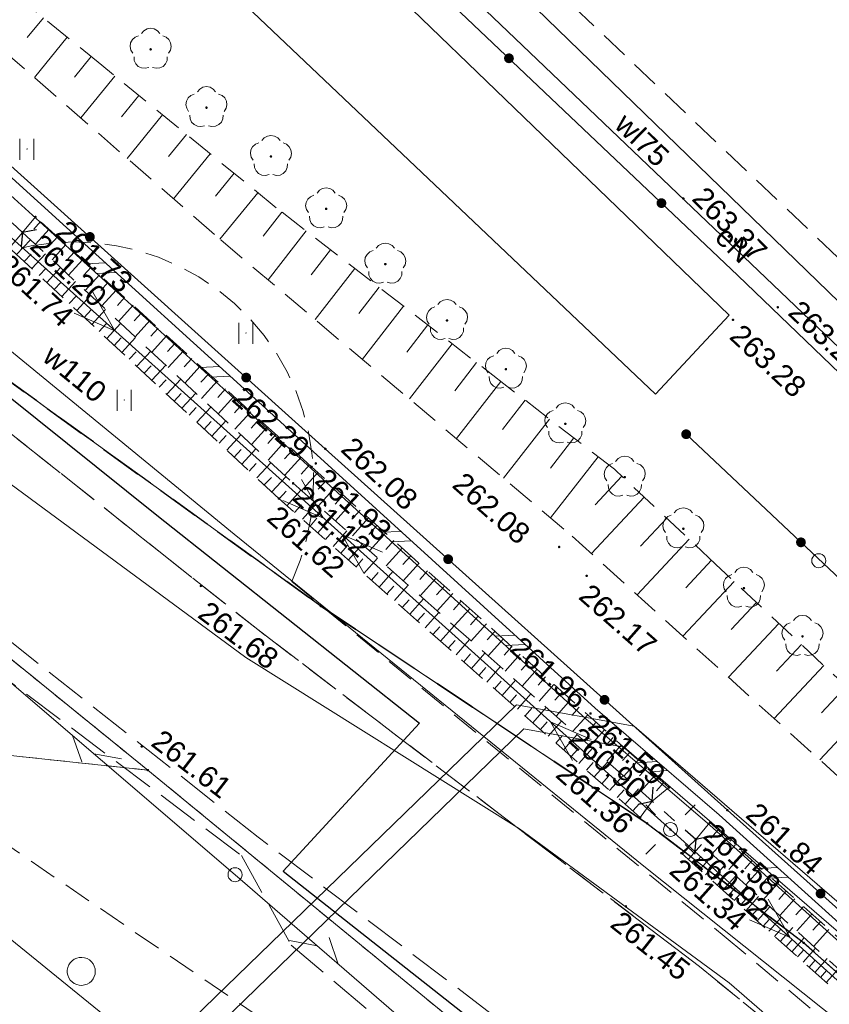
# Model space of a CAD drawing. Header units: metres. Extents: x 7427125 to 7427502, y 5541102 to 5541557.
# Tile 24 of 44: x 7427220 to 7427248, y 5541301 to 5541336. Entities that reach past the tile are written whole.
import ezdxf
from ezdxf.enums import TextEntityAlignment as Align

# ---------------------------------------------------------------- set-up
doc = ezdxf.new("R2010")
doc.units = ezdxf.units.M
doc.header["$MEASUREMENT"] = 0
for name, pattern in [('PRZER1-1', [1, 0.5, -0.5]), ('PRZER2-1', [1.5, 1, -0.5]), ('PRZER3-1', [2, 1.5, -0.5]), ('PRZER3-2', [2.5, 1.5, -1])]:
    doc.linetypes.add(name, pattern=pattern)
for name, color, linetype, lineweight in [('GEPPGD', 7, 'Continuous', 13), ('GEPPGO', 7, 'Continuous', 13), ('GESDZI', 7, 'Continuous', 13), ('GESJOB', 7, 'Continuous', 30), ('GSLDSO', 7, 'Continuous', 13), ('GSLIPS', 7, 'Continuous', 30), ('GSLKOG', 7, 'Continuous', 30), ('GSPWPS', 7, 'Continuous', 13), ('GSPWPS_O', 7, 'Continuous', 13), ('GSSIIN', 7, 'Continuous', 13), ('GSSKOA', 7, 'Continuous', 13), ('GSSKOD', 7, 'Continuous', 13), ('GSSSPS', 7, 'Continuous', 13), ('GSSUTR', 7, 'Continuous', 13), ('GSSZAD', 7, 'Continuous', 13), ('GSSZSN', 7, 'Continuous', 13), ('GULLOB', 7, 'Continuous', 30), ('GUPELA', 7, 'Continuous', 13), ('GUPISN', 7, 'Continuous', 13)]:
    doc.layers.add(name, color=color, linetype=linetype, lineweight=lineweight)
for name, color, linetype, lineweight, true_color in [('GESUZY', 7, 'Continuous', 13, 0x008000), ('GSPRDL', 7, 'Continuous', 13, 0x008000), ('GULEPR', 1, 'Continuous', 13, 0xff0000), ('GULEPR_O', 1, 'Continuous', 13, 0xff0000), ('GULTPR', 7, 'Continuous', 13, 0xff9100), ('GULWPR', 5, 'Continuous', 13, 0x0000ff), ('GULWPR_O', 5, 'Continuous', 13, 0x0000ff)]:
    doc.layers.add(name, color=color, linetype=linetype, lineweight=lineweight, true_color=true_color)
doc.styles.add('Arial', font='arial.ttf')

# ---------------------------------------------------------------- blocks, each defined once
blk = doc.blocks.new('D_GEPPGO1_2')
blk.add_hatch(color=0).paths.add_polyline_path([(0, -0.045), (-0.013906, -0.042798), (-0.02645, -0.036406), (-0.036406, -0.02645), (-0.042798, -0.013906), (-0.045, 0), (-0.042798, 0.013906), (-0.036406, 0.02645), (-0.02645, 0.036406), (-0.013906, 0.042798), (0, 0.045), (0.013906, 0.042798), (0.02645, 0.036406), (0.036406, 0.02645), (0.042798, 0.013906), (0.045, 0), (0.042798, -0.013906), (0.036406, -0.02645), (0.02645, -0.036406), (0.013906, -0.042798)])
blk = doc.blocks.new('D_GSPWPS1')
blk.add_hatch(color=0).paths.add_polyline_path([(0, -0.045), (-0.011647, -0.043467), (-0.0225, -0.038971), (-0.03182, -0.03182), (-0.038971, -0.0225), (-0.043467, -0.011647), (-0.045, 0), (-0.043467, 0.011647), (-0.038971, 0.0225), (-0.03182, 0.03182), (-0.0225, 0.038971), (-0.011647, 0.043467), (0, 0.045), (0.011647, 0.043467), (0.0225, 0.038971), (0.03182, 0.03182), (0.038971, 0.0225), (0.043467, 0.011647), (0.045, 0), (0.043467, -0.011647), (0.038971, -0.0225), (0.03182, -0.03182), (0.0225, -0.038971), (0.011647, -0.043467)])
blk = doc.blocks.new('D_GSPRDL1')
blk.add_hatch(color=0).paths.add_polyline_path([(0, -0.045), (-0.013906, -0.042798), (-0.02645, -0.036406), (-0.036406, -0.02645), (-0.042798, -0.013906), (-0.045, 0), (-0.042798, 0.013906), (-0.036406, 0.02645), (-0.02645, 0.036406), (-0.013906, 0.042798), (0, 0.045), (0.013906, 0.042798), (0.02645, 0.036406), (0.036406, 0.02645), (0.042798, 0.013906), (0.045, 0), (0.042798, -0.013906), (0.036406, -0.02645), (0.02645, -0.036406), (0.013906, -0.042798)])
at = {"color": 0, "flags": 128}
for points in [[(-0.324277, 0.563333), (-0.240553, 0.662679), (-0.127956, 0.727494), (0, 0.75), (0.127956, 0.727494), (0.240553, 0.662679), (0.324277, 0.563333)], [(-0.635969, -0.134326), (-0.70458, -0.024001), (-0.731429, 0.103115), (-0.713292, 0.231763), (-0.652348, 0.346501), (-0.55591, 0.433559), (-0.435555, 0.482485)], [(0.435555, 0.482485), (0.55591, 0.433559), (0.652348, 0.346501), (0.713292, 0.231763), (0.731429, 0.103115), (0.70458, -0.024001), (0.635969, -0.134326)], [(-0.068773, -0.646351), (-0.194901, -0.677512), (-0.324092, -0.663766), (-0.440839, -0.606763), (-0.531129, -0.513345), (-0.584125, -0.394725), (-0.593465, -0.265141)], [(0.593465, -0.265141), (0.584125, -0.394725), (0.531129, -0.513345), (0.440839, -0.606763), (0.324092, -0.663766), (0.194901, -0.677512), (0.068773, -0.646351)]]:
    blk.add_lwpolyline(points, dxfattribs=at)
blk = doc.blocks.new('D_GEPPGD1_2')
blk.add_hatch(color=0).paths.add_polyline_path([(0, -0.045), (-0.013906, -0.042798), (-0.02645, -0.036406), (-0.036406, -0.02645), (-0.042798, -0.013906), (-0.045, 0), (-0.042798, 0.013906), (-0.036406, 0.02645), (-0.02645, 0.036406), (-0.013906, 0.042798), (0, 0.045), (0.013906, 0.042798), (0.02645, 0.036406), (0.036406, 0.02645), (0.042798, 0.013906), (0.045, 0), (0.042798, -0.013906), (0.036406, -0.02645), (0.02645, -0.036406), (0.013906, -0.042798)])
blk = doc.blocks.new('D_GUPISN1')
at = {"color": 0, "flags": 128}
blk.add_lwpolyline([(0, 0.25), (0.064705, 0.241481), (0.125, 0.216506), (0.176777, 0.176777), (0.216506, 0.125), (0.241481, 0.064705), (0.25, 0), (0.241481, -0.064705), (0.216506, -0.125), (0.176777, -0.176777), (0.125, -0.216506), (0.064705, -0.241481), (0, -0.25), (-0.064705, -0.241481), (-0.125, -0.216506), (-0.176777, -0.176777), (-0.216506, -0.125), (-0.241481, -0.064705), (-0.25, 0), (-0.241481, 0.064705), (-0.216506, 0.125), (-0.176777, 0.176777), (-0.125, 0.216506), (-0.064705, 0.241481), (0, 0.25)], close=True, dxfattribs=at)
blk = doc.blocks.new('D_GUPELA2')
at = {"extrusion": (0, 0, -1)}
blk.add_hatch(color=0, dxfattribs=at).paths.add_polyline_path([(-0.002013, -0.044955), (-0.013788, -0.042836), (-0.024849, -0.037517), (-0.033417, -0.030138), (-0.040557, -0.019497), (-0.044323, -0.007777), (-0.044986, 0.001113), (-0.043117, 0.012881), (-0.038133, 0.023893), (-0.030065, 0.033482), (-0.021281, 0.03965), (-0.011881, 0.043403), (0.001087, 0.044987), (0.013449, 0.042943), (0.024479, 0.03776), (0.034764, 0.028574), (0.041285, 0.017903), (0.044532, 0.006476), (0.04461, -0.005909), (0.04187, -0.01649), (0.036867, -0.025804), (0.029541, -0.033946), (0.020466, -0.040077), (0.00982, -0.043916)])
at = {"color": 0, "flags": 128}
for points in [[(-0.883883, 0.883883), (-0.53033, 0.53033)], [(0.883883, 0.883883), (0.53033, 0.53033)], [(-0.883883, -0.883883), (-0.53033, -0.53033)], [(0.883883, -0.883883), (0.53033, -0.53033)]]:
    blk.add_lwpolyline(points, dxfattribs=at)
blk = doc.blocks.new('D_GUPELA1')
at = {"color": 0, "flags": 128}
blk.add_lwpolyline([(0, 0.25), (0.064705, 0.241481), (0.125, 0.216506), (0.176777, 0.176777), (0.216506, 0.125), (0.241481, 0.064705), (0.25, 0), (0.241481, -0.064705), (0.216506, -0.125), (0.176777, -0.176777), (0.125, -0.216506), (0.064705, -0.241481), (0, -0.25), (-0.064705, -0.241481), (-0.125, -0.216506), (-0.176777, -0.176777), (-0.216506, -0.125), (-0.241481, -0.064705), (-0.25, 0), (-0.241481, 0.064705), (-0.216506, 0.125), (-0.176777, 0.176777), (-0.125, 0.216506), (-0.064705, 0.241481), (0, 0.25)], close=True, dxfattribs=at)
blk = doc.blocks.new('D_SUTP1')
at = {"color": 0, "flags": 128}
for points in [[(0.9325, 0), (0.0675, 0.5)], [(-0.0675, 0), (-0.9325, -0.5)]]:
    blk.add_lwpolyline(points, dxfattribs=at)
blk = doc.blocks.new('D_KOLO')
blk.add_hatch(color=0).paths.add_polyline_path([(0, -0.175), (-0.045293, -0.169037), (-0.0875, -0.151554), (-0.123744, -0.123744), (-0.151554, -0.0875), (-0.169037, -0.045293), (-0.175, 0), (-0.169037, 0.045293), (-0.151554, 0.0875), (-0.123744, 0.123744), (-0.0875, 0.151554), (-0.045293, 0.169037), (0, 0.175), (0.045293, 0.169037), (0.0875, 0.151554), (0.123744, 0.123744), (0.151554, 0.0875), (0.169037, 0.045293), (0.175, 0), (0.169037, -0.045293), (0.151554, -0.0875), (0.123744, -0.123744), (0.0875, -0.151554), (0.045293, -0.169037)])
blk = doc.blocks.new('D_GSLKOG1')
blk.add_hatch(color=0).paths.add_polyline_path([(0, -0.175), (-0.045293, -0.169037), (-0.0875, -0.151554), (-0.123744, -0.123744), (-0.151554, -0.0875), (-0.169037, -0.045293), (-0.175, 0), (-0.169037, 0.045293), (-0.151554, 0.0875), (-0.123744, 0.123744), (-0.0875, 0.151554), (-0.045293, 0.169037), (0, 0.175), (0.045293, 0.169037), (0.0875, 0.151554), (0.123744, 0.123744), (0.151554, 0.0875), (0.169037, 0.045293), (0.175, 0), (0.169037, -0.045293), (0.151554, -0.0875), (0.123744, -0.123744), (0.0875, -0.151554), (0.045293, -0.169037)])
blk = doc.blocks.new('D_ODTN_1')
at = {"color": 0, "flags": 128}
for points in [[(-0.5, -0.25), (0, 0.25)], [(0, -0.25), (0.5, 0.25)]]:
    blk.add_lwpolyline(points, dxfattribs=at)
blk = doc.blocks.new('D_GSLIPS1')
at = {"color": 0, "flags": 128}
blk.add_lwpolyline([(-0.3, -0.4), (0, 0), (-0.3, 0.4)], dxfattribs=at)
blk = doc.blocks.new('D_GSLIPS2')
at = {"color": 0, "flags": 128}
blk.add_lwpolyline([(0.3, 0.4), (0, 0), (0.3, -0.4)], dxfattribs=at)
blk = doc.blocks.new('D_SUEP1')
at = {"color": 0, "flags": 128}
blk.add_lwpolyline([(-0.75, -0.5), (0.75, 0), (-0.75, 0.5)], dxfattribs=at)
blk = doc.blocks.new('D_GSSUTR1')
at = {"color": 0, "flags": 128}
for points in [[(-0.25666, 0.36165), (-0.25666, -0.38835)], [(0.24334, -0.38835), (0.24334, 0.36165)]]:
    blk.add_lwpolyline(points, dxfattribs=at)
blk = doc.blocks.new('D_GSSZAD1')
at = {"color": 0, "flags": 128}
blk.add_lwpolyline([(0.5, 0), (0.490964, 0.094626), (0.464184, 0.185831), (0.420627, 0.27032), (0.361867, 0.34504), (0.290028, 0.407288), (0.207708, 0.454816), (0.117879, 0.485906), (0.023791, 0.499434), (-0.071157, 0.494911), (-0.163534, 0.4725), (-0.25, 0.433013), (-0.32743, 0.377875), (-0.393027, 0.309079), (-0.444418, 0.229113), (-0.479746, 0.140866), (-0.497736, 0.047528), (-0.497736, -0.047528), (-0.479746, -0.140866), (-0.444418, -0.229113), (-0.393027, -0.309079), (-0.32743, -0.377875), (-0.25, -0.433013), (-0.163534, -0.4725), (-0.071157, -0.494911), (0.023791, -0.499434), (0.117879, -0.485906), (0.207708, -0.454816), (0.290028, -0.407288), (0.361867, -0.34504), (0.420627, -0.27032), (0.464184, -0.185831), (0.490964, -0.094626), (0.5, 0)], close=True, dxfattribs=at)

msp = doc.modelspace()

# ---------------------------------------------------------------- linework, layer by layer
at = {"layer": 'GESDZI', "color": 7, "linetype": 'Continuous', "lineweight": 13, "flags": 128}
for points in [[(7427365.33, 5541270.24), (7427360.53, 5541265.49), (7427345.01, 5541249.37), (7427332.02, 5541235.75), (7427327.9, 5541231.44), (7427324.78, 5541228.21), (7427320.15, 5541236.27), (7427305.53, 5541250.41), (7427281.57, 5541272.99), (7427247.55, 5541303.23), (7427241.97, 5541307.49), (7427230.33, 5541315.24), (7427210.43, 5541329.61), (7427196.99, 5541343.41), (7427172.66, 5541368.39), (7427206.1, 5541403.07), (7427222.77, 5541419.91)], [(7427149.017, 5541397.869), (7427149.6, 5541397.01), (7427166.31, 5541376.18), (7427167.99, 5541374.1), (7427172.66, 5541368.39), (7427196.99, 5541343.41), (7427210.43, 5541329.61), (7427230.33, 5541315.24), (7427241.97, 5541307.49), (7427247.55, 5541303.23), (7427281.57, 5541272.99), (7427305.53, 5541250.41), (7427320.15, 5541236.27)], [(7427311.88, 5541231.94), (7427301.75, 5541241.17), (7427284.57, 5541256.88), (7427256.27, 5541282.47), (7427240.42, 5541296.03), (7427236.08, 5541299.6), (7427224.16, 5541309.39), (7427213.87, 5541317.74), (7427195.57, 5541331.32), (7427175.06, 5541354.41), (7427161.84, 5541370.1), (7427153.91, 5541380.03), (7427144.81, 5541391.44), (7427143.965, 5541392.524)], [(7427166.173, 5541334.403), (7427195.57, 5541331.32), (7427213.87, 5541317.74), (7427224.16, 5541309.39), (7427188.88, 5541313.153)], [(7427188.88, 5541313.153), (7427224.16, 5541309.39), (7427236.08, 5541299.6), (7427235.61, 5541296.88), (7427221.403, 5541282.717)]]:
    msp.add_lwpolyline(points, dxfattribs=at)
at = {"layer": 'GESJOB', "color": 7, "linetype": 'PRZER3-2', "lineweight": 30}
for points in [[(7427149.017, 5541397.869), (7427149.6, 5541397.01), (7427166.31, 5541376.18), (7427167.99, 5541374.1), (7427172.66, 5541368.39), (7427196.99, 5541343.41), (7427210.43, 5541329.61), (7427230.33, 5541315.24), (7427241.97, 5541307.49), (7427247.55, 5541303.23), (7427281.57, 5541272.99), (7427305.53, 5541250.41), (7427320.15, 5541236.27), (7427324.78, 5541228.21), (7427335.43, 5541208.11), (7427343.296, 5541192.599)], [(7427343.296, 5541192.599), (7427335.43, 5541208.11), (7427324.78, 5541228.21), (7427320.15, 5541236.27), (7427305.53, 5541250.41), (7427281.57, 5541272.99), (7427247.55, 5541303.23), (7427241.97, 5541307.49), (7427230.33, 5541315.24), (7427210.43, 5541329.61), (7427196.99, 5541343.41), (7427172.66, 5541368.39), (7427167.99, 5541374.1), (7427166.31, 5541376.18), (7427149.6, 5541397.01), (7427149.017, 5541397.869)]]:
    msp.add_lwpolyline(points, dxfattribs=at)
at = {"layer": 'GESUZY', "color": 96, "linetype": 'PRZER1-1', "lineweight": 13, "true_color": 0x008000}
msp.add_lwpolyline([(7427172.66, 5541368.39), (7427206.1, 5541403.07), (7427222.77, 5541419.91), (7427244.15, 5541442.18), (7427252.46, 5541450.31), (7427254.41, 5541453.57), (7427259.22, 5541448.94), (7427268.91, 5541439.64), (7427284.23, 5541424.73), (7427296.48, 5541413.08), (7427315.34, 5541394.75), (7427334.14, 5541376.5), (7427348.33, 5541362.8), (7427354.64, 5541356.58), (7427273.39, 5541280.26), (7427247.55, 5541303.23), (7427241.97, 5541307.49), (7427230.33, 5541315.24), (7427210.43, 5541329.61), (7427196.99, 5541343.41), (7427172.66, 5541368.39)], close=True, dxfattribs=at)
for points in [[(7427149.017, 5541397.869), (7427149.6, 5541397.01), (7427166.31, 5541376.18), (7427167.99, 5541374.1), (7427172.66, 5541368.39), (7427196.99, 5541343.41), (7427210.43, 5541329.61), (7427230.33, 5541315.24), (7427241.97, 5541307.49), (7427247.55, 5541303.23), (7427273.39, 5541280.26), (7427281.57, 5541272.99), (7427305.53, 5541250.41), (7427320.15, 5541236.27)], [(7427311.88, 5541231.94), (7427301.75, 5541241.17), (7427297.26, 5541245.27), (7427284.57, 5541256.88), (7427256.27, 5541282.47), (7427240.42, 5541296.03), (7427236.08, 5541299.6), (7427224.16, 5541309.39), (7427213.87, 5541317.74), (7427195.57, 5541331.32), (7427175.06, 5541354.41), (7427161.84, 5541370.1), (7427153.91, 5541380.03), (7427144.81, 5541391.44), (7427143.965, 5541392.524)], [(7427166.173, 5541334.403), (7427195.57, 5541331.32), (7427213.87, 5541317.74), (7427224.16, 5541309.39), (7427188.88, 5541313.153)], [(7427188.88, 5541313.153), (7427224.16, 5541309.39), (7427236.08, 5541299.6), (7427235.61, 5541296.88), (7427221.403, 5541282.717)]]:
    msp.add_lwpolyline(points, dxfattribs=at)
at = {"layer": 'GSLDSO', "color": 7, "linetype": 'Continuous', "lineweight": 13, "flags": 128}
for points in [[(7427314.467, 5541245.186), (7427306.537, 5541252.286), (7427298.936, 5541259.137), (7427296.706, 5541261.087), (7427283.766, 5541272.657), (7427272.306, 5541282.717), (7427256.878, 5541296.656), (7427244.535, 5541307.798), (7427240.116, 5541311.597), (7427230.318, 5541320.515), (7427219.057, 5541330.746), (7427200.876, 5541346.967)], [(7427314.133, 5541244.814), (7427306.203, 5541251.914), (7427298.604, 5541258.763), (7427296.374, 5541260.713), (7427283.434, 5541272.283), (7427271.974, 5541282.343), (7427256.542, 5541296.284), (7427244.205, 5541307.422), (7427239.784, 5541311.223), (7427229.982, 5541320.145), (7427218.723, 5541330.374), (7427200.544, 5541346.593)]]:
    msp.add_lwpolyline(points, dxfattribs=at)
at = {"layer": 'GSLIPS', "color": 7, "linetype": 'PRZER1-1', "lineweight": 30}
for points in [[(7427219.69, 5541328.57), (7427218.2, 5541329.96)], [(7427243.7, 5541306.92), (7427242.15, 5541308.28)]]:
    msp.add_lwpolyline(points, dxfattribs=at)
at = {"layer": 'GSLKOG', "color": 7, "linetype": 'Continuous', "lineweight": 30, "flags": 128}
for points in [[(7427180.22, 5541365.25), (7427182.35, 5541363.35), (7427192.59, 5541354.04), (7427194.13, 5541352.7), (7427200.71, 5541346.78), (7427202.8, 5541345.7), (7427219.27, 5541330.95), (7427230.49, 5541320.85), (7427244.83, 5541307.96), (7427257.07, 5541297.01), (7427266.44, 5541288.58)], [(7427255.8, 5541316.85), (7427245.2, 5541327.03), (7427228.88, 5541342.53), (7427223.44, 5541347.69), (7427218.07, 5541353.03), (7427212.75, 5541358.31), (7427211, 5541358.15)], [(7427243.36, 5541321.37), (7427257.01, 5541308.52), (7427272.54, 5541294.51)]]:
    msp.add_lwpolyline(points, dxfattribs=at)
at = {"layer": 'GSSIIN', "color": 7, "linetype": 'Continuous', "lineweight": 13, "flags": 128}
msp.add_lwpolyline([(7427225.27, 5541344.56), (7427244.9, 5541325.62), (7427242.27, 5541322.8), (7427220.96, 5541343.02), (7427222.19, 5541344.44), (7427225.27, 5541344.56)], close=True, dxfattribs=at)
at = {"layer": 'GSSKOA', "color": 7, "linetype": 'PRZER3-1', "lineweight": 13}
for points in [[(7427214.8, 5541324.94), (7427228.08, 5541314.4), (7427243.84, 5541302.38), (7427262.7, 5541287.01), (7427277.46, 5541274.11), (7427285.25, 5541267.16), (7427295.94, 5541257.65), (7427310.31, 5541244.33), (7427319.36, 5541234.38)], [(7427208.64, 5541320.51), (7427227.5, 5541306.34), (7427229.27, 5541303.15), (7427236.2, 5541297.3), (7427240.92, 5541296.81), (7427247.69, 5541291.34), (7427256.11, 5541284.23), (7427256.57, 5541284.05), (7427256.78, 5541284.37), (7427248.05, 5541291.73), (7427241.19, 5541297.08), (7427228.09, 5541307), (7427209.62, 5541321.59)], [(7427312.78, 5541232.86), (7427302.84, 5541243.14), (7427302.14, 5541243.84), (7427293.24, 5541252.13), (7427282.63, 5541261.81), (7427270.86, 5541272.19), (7427264.75, 5541277.61), (7427256.78, 5541284.37), (7427248.05, 5541291.73), (7427241.19, 5541297.08), (7427228.09, 5541307), (7427209.62, 5541321.59)]]:
    msp.add_lwpolyline(points, dxfattribs=at)
at = {"layer": 'GSSKOD', "color": 7, "linetype": 'PRZER2-1', "lineweight": 13}
msp.add_lwpolyline([(7427214.8, 5541324.94, -0.890724), (7427229.29, 5541316.12), (7427244.72, 5541303.47), (7427263.56, 5541287.66), (7427278.27, 5541274.66), (7427285.85, 5541267.69), (7427296.35, 5541258), (7427310.66, 5541244.68), (7427310.31, 5541244.33), (7427295.94, 5541257.65), (7427285.25, 5541267.16), (7427277.46, 5541274.11), (7427262.7, 5541287.01), (7427243.84, 5541302.38), (7427228.08, 5541314.4), (7427214.8, 5541324.94)], format="xyb", close=True, dxfattribs=at)
at = {"layer": 'GSSSPS', "color": 7, "linetype": 'PRZER2-1', "lineweight": 13}
msp.add_lwpolyline([(7427325.5, 5541351.43), (7427306.07, 5541370.24), (7427287.66, 5541388.02), (7427267.21, 5541407.54), (7427249.59, 5541424.33), (7427232.75, 5541408.08), (7427214.92, 5541390.83), (7427198.74, 5541375.11), (7427216.99, 5541357.99), (7427237.17, 5541338.69), (7427257.34, 5541319.54), (7427274.77, 5541302.65), (7427288.62, 5541316.14), (7427307.55, 5541334.27), (7427325.5, 5541351.43)], close=True, dxfattribs=at)
at = {"layer": 'GSSUTR', "color": 7, "linetype": 'PRZER2-1', "lineweight": 13}
for points in [[(7427219.85, 5541331.56), (7427219.84, 5541331.54), (7427219.86, 5541331.54), (7427219.85, 5541331.56)], [(7427227.66, 5541324.99), (7427227.65, 5541324.97), (7427227.67, 5541324.97), (7427227.66, 5541324.99)], [(7427223.32, 5541322.6), (7427223.31, 5541322.58), (7427223.33, 5541322.58), (7427223.32, 5541322.6)]]:
    msp.add_lwpolyline(points, close=True, dxfattribs=at)
at = {"layer": 'GSSZAD', "color": 7, "linetype": 'PRZER2-1', "lineweight": 13}
msp.add_lwpolyline([(7427137.422, 5541385.601), (7427166.6, 5541355.43), (7427189.15, 5541328.5), (7427197.7, 5541321.37), (7427231.49, 5541298.29), (7427219.484, 5541284.512)], dxfattribs=at)
at = {"layer": 'GSSZSN', "color": 7, "linetype": 'PRZER2-1', "lineweight": 13}
for points in [[(7427269.8, 5541291.75), (7427259.11, 5541303.2), (7427250.43, 5541311.1), (7427244.41, 5541316.74), (7427240.8, 5541320.12), (7427236.86, 5541323.17), (7427228.74, 5541329.45), (7427222.52, 5541334.53), (7427206.64, 5541347.44), (7427208.22, 5541352.28), (7427193.65, 5541366.92), (7427191.58, 5541366.66), (7427205.99, 5541352.83), (7427206.63, 5541352.07), (7427204.25, 5541347.05), (7427215.61, 5541338.02), (7427226.76, 5541328.3), (7427239.29, 5541317.74), (7427255.65, 5541302.96), (7427267.49, 5541289.43), (7427269.8, 5541291.75)], [(7427242.74, 5541308.77), (7427230, 5541320.21), (7427220.15, 5541329.12), (7427219.69, 5541328.57), (7427229.34, 5541319.62), (7427242.15, 5541308.28), (7427242.74, 5541308.77)], [(7427241.72, 5541307.7), (7427228.83, 5541319.08), (7427219.22, 5541328.02), (7427219.69, 5541328.57), (7427229.34, 5541319.62), (7427242.15, 5541308.28), (7427241.72, 5541307.7)], [(7427244.21, 5541307.52), (7427256.62, 5541296.37), (7427260.56, 5541292.71), (7427270.54, 5541283.73), (7427269.96, 5541283.23), (7427260, 5541292.1), (7427255.88, 5541295.87), (7427243.7, 5541306.92), (7427244.21, 5541307.52)], [(7427243.7, 5541306.92), (7427243.19, 5541306.43), (7427255.56, 5541295.37), (7427259.68, 5541291.8), (7427269.64, 5541282.82), (7427269.96, 5541283.23), (7427260, 5541292.1), (7427255.88, 5541295.87), (7427243.7, 5541306.92)]]:
    msp.add_lwpolyline(points, close=True, dxfattribs=at)
at = {"layer": 'GSSZSN', "color": 7, "linetype": 'Continuous', "lineweight": 13, "flags": 128}
for points in [[(7427220.435, 5541336.225), (7427219.861, 5541335.52)], [(7427221.286, 5541335.533), (7427220.115, 5541334.093)], [(7427222.137, 5541334.841), (7427221.54, 5541334.106)], [(7427222.988, 5541334.148), (7427221.767, 5541332.653)], [(7427223.837, 5541333.454), (7427223.216, 5541332.693)], [(7427224.687, 5541332.76), (7427223.421, 5541331.211)], [(7427225.537, 5541332.066), (7427224.893, 5541331.278)], [(7427226.386, 5541331.372), (7427225.076, 5541329.768)], [(7427227.236, 5541330.678), (7427226.57, 5541329.863)], [(7427228.086, 5541329.985), (7427226.731, 5541328.326)], [(7427228.939, 5541329.296), (7427228.276, 5541328.438)], [(7427220.335, 5541328.953), (7427220.093, 5541328.686)], [(7427220.634, 5541328.682), (7427220.148, 5541328.145)], [(7427220.934, 5541328.411), (7427220.689, 5541328.14)], [(7427229.807, 5541328.625), (7427228.453, 5541326.873)], [(7427219.48, 5541327.778), (7427219.973, 5541328.308)], [(7427221.234, 5541328.14), (7427220.741, 5541327.595)], [(7427219.748, 5541327.529), (7427219.994, 5541327.794)], [(7427220.016, 5541327.28), (7427220.509, 5541327.81)], [(7427221.533, 5541327.869), (7427221.285, 5541327.594)], [(7427230.675, 5541327.954), (7427229.984, 5541327.06)], [(7427221.833, 5541327.597), (7427221.334, 5541327.045)], [(7427220.283, 5541327.031), (7427220.53, 5541327.296)], [(7427220.551, 5541326.782), (7427221.045, 5541327.313)], [(7427222.133, 5541327.326), (7427221.882, 5541327.048)], [(7427222.433, 5541327.055), (7427221.927, 5541326.496)], [(7427231.543, 5541327.282), (7427230.132, 5541325.458)], [(7427220.818, 5541326.533), (7427221.066, 5541326.799)], [(7427221.086, 5541326.284), (7427221.581, 5541326.816)], [(7427222.732, 5541326.784), (7427222.478, 5541326.502)], [(7427221.354, 5541326.035), (7427221.601, 5541326.301)], [(7427221.621, 5541325.786), (7427222.117, 5541326.319)], [(7427223.032, 5541326.513), (7427222.519, 5541325.946)], [(7427232.411, 5541326.611), (7427231.691, 5541325.681)], [(7427223.332, 5541326.242), (7427223.074, 5541325.957)], [(7427223.631, 5541325.971), (7427223.112, 5541325.396)], [(7427233.278, 5541325.94), (7427231.811, 5541324.043)], [(7427221.889, 5541325.537), (7427222.137, 5541325.804)], [(7427222.157, 5541325.288), (7427222.653, 5541325.822)], [(7427223.931, 5541325.7), (7427223.67, 5541325.411)], [(7427222.424, 5541325.039), (7427222.673, 5541325.306)], [(7427222.692, 5541324.79), (7427223.189, 5541325.325)], [(7427224.231, 5541325.429), (7427223.705, 5541324.847)], [(7427234.146, 5541325.269), (7427233.398, 5541324.302)], [(7427224.531, 5541325.157), (7427224.266, 5541324.865)], [(7427224.83, 5541324.886), (7427224.297, 5541324.297)], [(7427222.96, 5541324.541), (7427223.208, 5541324.809)], [(7427223.227, 5541324.292), (7427223.725, 5541324.827)], [(7427225.13, 5541324.615), (7427224.862, 5541324.319)], [(7427235.014, 5541324.598), (7427233.49, 5541322.628)], [(7427223.495, 5541324.043), (7427223.744, 5541324.311)], [(7427223.763, 5541323.794), (7427224.261, 5541324.33)], [(7427225.43, 5541324.344), (7427224.89, 5541323.747)], [(7427224.298, 5541323.296), (7427224.797, 5541323.833)], [(7427225.73, 5541324.073), (7427225.458, 5541323.773)], [(7427235.882, 5541323.927), (7427235.106, 5541322.923)], [(7427224.03, 5541323.545), (7427224.28, 5541323.813)], [(7427226.029, 5541323.802), (7427225.483, 5541323.198)], [(7427226.329, 5541323.531), (7427226.054, 5541323.227)], [(7427224.565, 5541323.047), (7427224.815, 5541323.316)], [(7427224.833, 5541322.798), (7427225.333, 5541323.336)], [(7427226.629, 5541323.26), (7427226.075, 5541322.648)], [(7427236.749, 5541323.256), (7427235.17, 5541321.213)], [(7427225.101, 5541322.549), (7427225.351, 5541322.818)], [(7427225.368, 5541322.3), (7427225.869, 5541322.839)], [(7427226.928, 5541322.989), (7427226.65, 5541322.681)], [(7427227.228, 5541322.717), (7427226.668, 5541322.098)], [(7427227.528, 5541322.446), (7427227.246, 5541322.135)], [(7427237.617, 5541322.584), (7427236.813, 5541321.545)], [(7427225.636, 5541322.051), (7427225.887, 5541322.321)], [(7427225.904, 5541321.802), (7427226.405, 5541322.342)], [(7427227.828, 5541322.175), (7427227.261, 5541321.549)], [(7427226.171, 5541321.553), (7427226.422, 5541321.823)], [(7427226.439, 5541321.304), (7427226.941, 5541321.845)], [(7427228.127, 5541321.904), (7427227.842, 5541321.589)], [(7427238.484, 5541321.912), (7427236.848, 5541319.798)], [(7427228.427, 5541321.633), (7427227.853, 5541320.999)], [(7427226.707, 5541321.055), (7427226.958, 5541321.326)], [(7427226.974, 5541320.806), (7427227.477, 5541321.347)], [(7427228.727, 5541321.362), (7427228.438, 5541321.043)], [(7427229.026, 5541321.091), (7427228.446, 5541320.449)], [(7427239.352, 5541321.241), (7427238.52, 5541320.166)], [(7427227.242, 5541320.557), (7427227.494, 5541320.828)], [(7427227.509, 5541320.308), (7427228.014, 5541320.85)], [(7427229.326, 5541320.82), (7427229.034, 5541320.497)], [(7427227.777, 5541320.059), (7427228.029, 5541320.331)], [(7427228.045, 5541319.81), (7427228.55, 5541320.353)], [(7427229.626, 5541320.548), (7427229.039, 5541319.899)], [(7427240.219, 5541320.569), (7427238.527, 5541318.383)], [(7427229.926, 5541320.277), (7427229.63, 5541319.951)], [(7427230.226, 5541320.007), (7427229.64, 5541319.354)], [(7427228.312, 5541319.562), (7427228.565, 5541319.833)], [(7427228.58, 5541319.313), (7427229.086, 5541319.856)], [(7427230.527, 5541319.737), (7427230.235, 5541319.412)], [(7427241.065, 5541319.872), (7427240.116, 5541318.858)], [(7427228.848, 5541319.064), (7427229.094, 5541319.342)], [(7427229.122, 5541318.822), (7427229.613, 5541319.378)], [(7427230.827, 5541319.467), (7427230.245, 5541318.819)], [(7427231.128, 5541319.197), (7427230.838, 5541318.874)], [(7427231.429, 5541318.927), (7427230.85, 5541318.283)], [(7427241.866, 5541319.122), (7427239.984, 5541317.113)], [(7427229.396, 5541318.58), (7427229.641, 5541318.858)], [(7427229.67, 5541318.338), (7427230.161, 5541318.894)], [(7427231.729, 5541318.657), (7427231.441, 5541318.336)], [(7427229.944, 5541318.096), (7427230.189, 5541318.374)], [(7427230.218, 5541317.854), (7427230.708, 5541318.409)], [(7427232.03, 5541318.387), (7427231.456, 5541317.747)], [(7427242.666, 5541318.372), (7427241.732, 5541317.375)], [(7427230.492, 5541317.612), (7427230.737, 5541317.89)], [(7427230.766, 5541317.371), (7427231.255, 5541317.924)], [(7427232.331, 5541318.117), (7427232.045, 5541317.798)], [(7427232.632, 5541317.847), (7427232.061, 5541317.211)], [(7427232.932, 5541317.577), (7427232.648, 5541317.26)], [(7427243.467, 5541317.623), (7427241.613, 5541315.642)], [(7427231.04, 5541317.129), (7427231.285, 5541317.405)], [(7427231.314, 5541316.887), (7427231.803, 5541317.44)], [(7427233.233, 5541317.307), (7427232.666, 5541316.676)], [(7427231.588, 5541316.645), (7427231.832, 5541316.921)], [(7427231.862, 5541316.403), (7427232.35, 5541316.955)], [(7427233.534, 5541317.037), (7427233.251, 5541316.722)], [(7427244.268, 5541316.873), (7427243.347, 5541315.89)], [(7427232.41, 5541315.919), (7427232.898, 5541316.471)], [(7427233.834, 5541316.767), (7427233.271, 5541316.14)], [(7427234.135, 5541316.497), (7427233.855, 5541316.184)], [(7427232.136, 5541316.161), (7427232.38, 5541316.437)], [(7427234.436, 5541316.227), (7427233.877, 5541315.604)], [(7427245.069, 5541316.123), (7427243.24, 5541314.171)], [(7427232.685, 5541315.677), (7427232.928, 5541315.953)], [(7427232.959, 5541315.435), (7427233.445, 5541315.986)], [(7427234.737, 5541315.957), (7427234.458, 5541315.646)], [(7427233.233, 5541315.193), (7427233.476, 5541315.468)], [(7427233.507, 5541314.951), (7427233.992, 5541315.501)], [(7427235.037, 5541315.687), (7427234.482, 5541315.068)], [(7427235.338, 5541315.417), (7427235.061, 5541315.109)], [(7427235.639, 5541315.147), (7427235.087, 5541314.532)], [(7427245.869, 5541315.373), (7427244.962, 5541314.404)], [(7427233.781, 5541314.709), (7427234.023, 5541314.984)], [(7427234.055, 5541314.467), (7427234.54, 5541315.017)], [(7427235.939, 5541314.877), (7427235.664, 5541314.571)], [(7427234.329, 5541314.225), (7427234.571, 5541314.5)], [(7427234.603, 5541313.984), (7427235.087, 5541314.532)], [(7427236.24, 5541314.607), (7427235.692, 5541313.997)], [(7427246.67, 5541314.623), (7427244.869, 5541312.7)], [(7427234.877, 5541313.742), (7427235.119, 5541314.016)], [(7427235.151, 5541313.5), (7427235.635, 5541314.048)], [(7427236.541, 5541314.337), (7427236.268, 5541314.033)], [(7427236.841, 5541314.067), (7427236.297, 5541313.461)], [(7427237.142, 5541313.797), (7427236.871, 5541313.495)], [(7427247.47, 5541313.873), (7427246.577, 5541312.919)], [(7427235.425, 5541313.258), (7427235.667, 5541313.532)], [(7427235.699, 5541313.016), (7427236.182, 5541313.563)], [(7427237.443, 5541313.527), (7427236.903, 5541312.925)], [(7427235.973, 5541312.774), (7427236.214, 5541313.047)], [(7427236.247, 5541312.532), (7427236.729, 5541313.079)], [(7427237.744, 5541313.257), (7427237.474, 5541312.957)], [(7427238.044, 5541312.987), (7427237.508, 5541312.389)], [(7427248.271, 5541313.123), (7427246.497, 5541311.229)], [(7427236.795, 5541312.048), (7427237.277, 5541312.594)], [(7427238.345, 5541312.717), (7427238.078, 5541312.419)], [(7427236.521, 5541312.29), (7427236.762, 5541312.563)], [(7427238.646, 5541312.447), (7427238.113, 5541311.854)], [(7427249.072, 5541312.373), (7427248.191, 5541311.433)], [(7427237.069, 5541311.806), (7427237.31, 5541312.079)], [(7427237.343, 5541311.564), (7427237.824, 5541312.109)], [(7427238.946, 5541312.177), (7427238.681, 5541311.881)], [(7427239.247, 5541311.907), (7427238.718, 5541311.318)], [(7427237.617, 5541311.322), (7427237.858, 5541311.595)], [(7427237.891, 5541311.08), (7427238.372, 5541311.625)], [(7427239.548, 5541311.637), (7427239.284, 5541311.343)], [(7427249.872, 5541311.623), (7427248.125, 5541309.758)], [(7427239.848, 5541311.366), (7427239.324, 5541310.782)], [(7427238.165, 5541310.838), (7427238.405, 5541311.11)], [(7427238.439, 5541310.597), (7427238.919, 5541311.14)], [(7427240.149, 5541311.096), (7427239.888, 5541310.805)], [(7427238.713, 5541310.355), (7427238.953, 5541310.626)], [(7427238.987, 5541310.113), (7427239.467, 5541310.656)], [(7427240.45, 5541310.826), (7427239.929, 5541310.246)], [(7427240.751, 5541310.556), (7427240.491, 5541310.267)], [(7427239.261, 5541309.871), (7427239.501, 5541310.142)], [(7427239.535, 5541309.629), (7427240.014, 5541310.171)], [(7427241.051, 5541310.286), (7427240.534, 5541309.71)], [(7427241.352, 5541310.016), (7427241.094, 5541309.729)], [(7427239.809, 5541309.387), (7427240.048, 5541309.658)], [(7427240.083, 5541309.145), (7427240.561, 5541309.686)], [(7427241.653, 5541309.746), (7427241.139, 5541309.175)], [(7427241.953, 5541309.476), (7427241.698, 5541309.192)], [(7427240.357, 5541308.903), (7427240.596, 5541309.174)], [(7427240.631, 5541308.661), (7427241.109, 5541309.202)], [(7427242.254, 5541309.206), (7427241.745, 5541308.639)], [(7427242.555, 5541308.936), (7427242.301, 5541308.654)], [(7427240.905, 5541308.419), (7427241.144, 5541308.689)], [(7427241.179, 5541308.177), (7427241.656, 5541308.717)], [(7427241.453, 5541307.935), (7427241.692, 5541308.205)], [(7427244.503, 5541307.257), (7427244.24, 5541306.963)], [(7427244.807, 5541306.984), (7427244.278, 5541306.395)], [(7427243.234, 5541306.391), (7427243.469, 5541306.654)], [(7427243.439, 5541306.208), (7427243.908, 5541306.732)], [(7427245.111, 5541306.711), (7427244.846, 5541306.416)], [(7427243.644, 5541306.024), (7427243.877, 5541306.286)], [(7427243.849, 5541305.841), (7427244.315, 5541306.362)], [(7427245.414, 5541306.438), (7427244.883, 5541305.847)], [(7427244.054, 5541305.658), (7427244.286, 5541305.918)], [(7427244.258, 5541305.475), (7427244.722, 5541305.993)], [(7427245.718, 5541306.165), (7427245.452, 5541305.869)], [(7427244.668, 5541305.108), (7427245.129, 5541305.624)], [(7427246.021, 5541305.892), (7427245.488, 5541305.298)], [(7427246.325, 5541305.62), (7427246.058, 5541305.322)], [(7427244.463, 5541305.292), (7427244.694, 5541305.55)], [(7427245.078, 5541304.742), (7427245.536, 5541305.254)], [(7427246.629, 5541305.347), (7427246.092, 5541304.75)], [(7427244.873, 5541304.925), (7427245.103, 5541305.182)], [(7427245.488, 5541304.376), (7427245.943, 5541304.885)], [(7427246.932, 5541305.074), (7427246.664, 5541304.775)], [(7427245.283, 5541304.559), (7427245.511, 5541304.814)], [(7427245.898, 5541304.009), (7427246.35, 5541304.516)], [(7427247.236, 5541304.801), (7427246.697, 5541304.201)], [(7427247.54, 5541304.528), (7427247.27, 5541304.228)], [(7427245.693, 5541304.192), (7427245.92, 5541304.446)], [(7427247.843, 5541304.256), (7427247.302, 5541303.653)], [(7427246.102, 5541303.826), (7427246.328, 5541304.078)], [(7427246.307, 5541303.643), (7427246.757, 5541304.146)], [(7427248.147, 5541303.983), (7427247.875, 5541303.68)], [(7427246.512, 5541303.46), (7427246.737, 5541303.711)], [(7427246.717, 5541303.276), (7427247.165, 5541303.777)], [(7427248.451, 5541303.71), (7427247.906, 5541303.104)], [(7427246.922, 5541303.093), (7427247.145, 5541303.343)], [(7427247.127, 5541302.91), (7427247.572, 5541303.408)], [(7427247.332, 5541302.727), (7427247.553, 5541302.975)], [(7427247.537, 5541302.544), (7427247.979, 5541303.038)], [(7427247.742, 5541302.36), (7427247.962, 5541302.607)], [(7427247.946, 5541302.177), (7427248.386, 5541302.669)], [(7427248.151, 5541301.994), (7427248.37, 5541302.239)], [(7427248.356, 5541301.811), (7427248.793, 5541302.299)]]:
    msp.add_lwpolyline(points, dxfattribs=at)
at = {"layer": 'GULEPR', "color": 1, "linetype": 'Continuous', "lineweight": 13, "true_color": 0xff0000, "flags": 128}
for points in [[(7427167.465, 5541376.615), (7427192.37, 5541352.47), (7427218.7, 5541328.9), (7427242.8, 5541307.27), (7427270.33, 5541282.39), (7427295.76, 5541259.11), (7427296.495, 5541258.46)], [(7427273.38, 5541299.75), (7427273.45, 5541300.52), (7427263.32, 5541310.36), (7427255.39, 5541318.14), (7427254.27, 5541317.4), (7427255.14, 5541318.41), (7427234.9, 5541337.76), (7427224.55, 5541347.75), (7427215.82, 5541356.1), (7427215.24, 5541356.04), (7427214.52, 5541355.29)]]:
    msp.add_lwpolyline(points, dxfattribs=at)
at = {"layer": 'GULLOB', "color": 7, "linetype": 'Continuous', "lineweight": 30, "flags": 128}
msp.add_lwpolyline([(7427143.646, 5541392.187), (7427145.68, 5541389.41), (7427155.42, 5541377.06), (7427156.07, 5541376.56), (7427161.68, 5541380.12), (7427162.59, 5541379.92), (7427172.13, 5541366.63), (7427187.45, 5541351.54), (7427196.58, 5541342.56), (7427212.69, 5541327.94), (7427224.48, 5541318.48), (7427233.85, 5541311.06), (7427228.99, 5541305.78), (7427236.17, 5541300.13), (7427240.75, 5541296.94), (7427256.84, 5541283.09), (7427262.64, 5541277.9), (7427267.92, 5541273.12), (7427281.73, 5541260.56), (7427292.93, 5541250.77), (7427300.04, 5541244.78), (7427304.6, 5541240.74), (7427310.96, 5541234.28)], dxfattribs=at)
at = {"layer": 'GULTPR', "color": 30, "linetype": 'Continuous', "lineweight": 13, "true_color": 0xff9100, "flags": 128}
for points in [[(7427147.925, 5541396.714), (7427160.79, 5541380.08), (7427172.77, 5541365.73), (7427189.7, 5541344.59), (7427199.87, 5541334.94), (7427213.89, 5541323.55), (7427227.66, 5541313.41), (7427237.41, 5541307.29), (7427244.89, 5541301.8), (7427255.3, 5541292.78), (7427280.97, 5541270.3), (7427294.36, 5541257.17), (7427307.47, 5541246.36), (7427319.95, 5541234.27), (7427324.38, 5541225.76), (7427330.33, 5541215.04), (7427332.71, 5541211.01), (7427342.288, 5541191.518)], [(7427143.646, 5541392.187), (7427145.68, 5541389.41), (7427155.42, 5541377.06), (7427156.07, 5541376.56), (7427161.68, 5541380.12), (7427162.59, 5541379.92), (7427172.13, 5541366.63), (7427187.45, 5541351.54), (7427196.58, 5541342.56), (7427212.69, 5541327.94), (7427224.48, 5541318.48), (7427233.85, 5541311.06), (7427228.99, 5541305.78), (7427236.17, 5541300.13), (7427240.75, 5541296.94), (7427256.84, 5541283.09), (7427262.64, 5541277.9), (7427267.92, 5541273.12), (7427281.73, 5541260.56), (7427292.93, 5541250.77), (7427300.04, 5541244.78), (7427304.6, 5541240.74), (7427310.96, 5541234.28)], [(7427138.991, 5541387.261), (7427150.53, 5541372.9), (7427155.73, 5541366.13), (7427162.09, 5541358.32), (7427176.98, 5541342.6), (7427191.6, 5541326.99), (7427203.91, 5541316.59), (7427217.91, 5541304.45), (7427233.53, 5541291.77), (7427239.55, 5541285.78), (7427268.11, 5541261.04), (7427295.3, 5541233.72), (7427304.46, 5541225.14), (7427314.32, 5541214.51), (7427329.59, 5541188.64), (7427333.274, 5541181.856)], [(7427227.27, 5541305.66), (7427194.31, 5541333.89)], [(7427227.27, 5541305.66), (7427261.58, 5541275.97)], [(7427261.58, 5541275.97), (7427227.27, 5541305.66)]]:
    msp.add_lwpolyline(points, dxfattribs=at)
at = {"layer": 'GULWPR', "color": 5, "linetype": 'Continuous', "lineweight": 13, "true_color": 0x0000ff, "flags": 128}
msp.add_lwpolyline([(7427285.8, 5541310.71), (7427290.21, 5541315.14), (7427311.17, 5541335.83), (7427327.89, 5541351.97), (7427312.75, 5541365.85), (7427288.52, 5541389.34), (7427264.55, 5541412.19), (7427249.48, 5541426.52), (7427233.96, 5541411.12), (7427212.43, 5541390.58), (7427197.15, 5541375.53), (7427212.18, 5541361.35), (7427223.69, 5541349.97), (7427236.46, 5541338.07), (7427248.82, 5541326.08), (7427261.1, 5541314.52), (7427275.42, 5541300.81), (7427285.8, 5541310.71)], close=True, dxfattribs=at)
for points in [[(7427262.33, 5541288.74), (7427251.79, 5541298.05), (7427241.85, 5541305.96), (7427227.24, 5541317.81), (7427216.64, 5541326.49), (7427199.58, 5541341.84), (7427190.52, 5541350.49), (7427183.1, 5541357.58), (7427178.84, 5541360.69), (7427176.86, 5541362.44), (7427171.63, 5541368.56), (7427170.62, 5541370.21), (7427169.94, 5541372.96), (7427168.58, 5541379.03), (7427173.96, 5541393.42), (7427180.85, 5541411.07), (7427181.27, 5541412.2), (7427184.67, 5541415.98), (7427185.48, 5541416.11)], [(7427214.241, 5541289.419), (7427218.173, 5541293.198), (7427224.562, 5541299.348), (7427237.309, 5541311.72), (7427241.509, 5541310.954), (7427286.242, 5541272.332), (7427300.075, 5541260.282), (7427319.751, 5541253.298), (7427326.827, 5541250.899), (7427330.191, 5541249.778), (7427333.326, 5541248.65), (7427348.88, 5541243.944), (7427373.553, 5541269.8), (7427376.071, 5541271.443), (7427397.668, 5541272.639), (7427419.077, 5541273.829)], [(7427214.826, 5541288.872), (7427218.727, 5541292.622), (7427225.118, 5541298.772), (7427237.571, 5541310.86), (7427241.151, 5541310.206), (7427285.718, 5541271.728), (7427299.665, 5541259.578), (7427319.489, 5541252.542), (7427326.573, 5541250.141), (7427329.929, 5541249.022), (7427333.074, 5541247.89), (7427349.12, 5541243.036), (7427374.067, 5541269.18), (7427376.329, 5541270.657), (7427397.712, 5541271.841), (7427418.289, 5541272.984)]]:
    msp.add_lwpolyline(points, dxfattribs=at)

# ---------------------------------------------------------------- block references
at = {"layer": 'GEPPGD', "color": 7, "linetype": 'Continuous', "lineweight": 13}
msp.add_blockref('D_GEPPGD1_2', (7427224.16, 5541309.39), dxfattribs=at)
at = {"layer": 'GEPPGO', "color": 7, "linetype": 'Continuous', "lineweight": 13}
for p in [(7427230.33, 5541315.24), (7427241.97, 5541307.49), (7427247.55, 5541303.23)]:
    msp.add_blockref('D_GEPPGO1_2', p, dxfattribs=at)
at = {"layer": 'GSLDSO', "color": 7, "linetype": 'Continuous', "lineweight": 13}
for p, rotation in [((7427222.485, 5541327.294), 137.7440449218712), ((7427222.485, 5541327.294), 137.7440449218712), ((7427226.555, 5541323.596), 137.7440449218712), ((7427226.555, 5541323.596), 137.7440449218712), ((7427233.016, 5541317.721), 137.6914100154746), ((7427233.016, 5541317.721), 137.6914100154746), ((7427237.084, 5541314.019), 137.6914100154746), ((7427237.084, 5541314.019), 137.6914100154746), ((7427242.16, 5541309.51), 139.3134121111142), ((7427242.16, 5541309.51), 139.3134121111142), ((7427246.457, 5541305.726), 137.9256885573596), ((7427246.457, 5541305.726), 137.9256885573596)]:
    msp.add_blockref('D_ODTN_1', p, dxfattribs=dict(at, rotation=rotation))
at = {"layer": 'GSLIPS', "color": 7, "linetype": 'Continuous', "lineweight": 30}
for name, p, rotation in [('D_GSLIPS1', (7427219.69, 5541328.57), 136.9886378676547), ('D_GSLIPS2', (7427242.15, 5541308.28), 138.7356591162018), ('D_GSLIPS1', (7427243.7, 5541306.92), 138.7356591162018)]:
    msp.add_blockref(name, p, dxfattribs=dict(at, rotation=rotation))
at = {"layer": 'GSLKOG', "color": 7, "linetype": 'Continuous', "lineweight": 30}
for name, p, rotation in [('D_KOLO', (7427237.04, 5541334.78), 136.4761830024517), ('D_KOLO', (7427237.04, 5541334.78), 136.4761830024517), ('D_KOLO', (7427242.478, 5541329.615), 136.4761830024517), ('D_KOLO', (7427242.478, 5541329.615), 136.4761830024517), ('D_KOLO', (7427222.093, 5541328.409), 318.0071453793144), ('D_KOLO', (7427222.093, 5541328.409), 318.0071453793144), ('D_KOLO', (7427227.667, 5541323.391), 318.0071453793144), ('D_KOLO', (7427227.667, 5541323.391), 318.0071453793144), ('D_GSLKOG1', (7427243.36, 5541321.37), 316.7291587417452), ('D_KOLO', (7427247.455, 5541317.515), 316.7291587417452), ('D_KOLO', (7427247.455, 5541317.515), 316.7291587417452), ('D_KOLO', (7427234.871, 5541316.912), 318.0481266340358), ('D_KOLO', (7427234.871, 5541316.912), 318.0481266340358), ('D_KOLO', (7427240.449, 5541311.898), 318.0481266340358), ('D_KOLO', (7427240.449, 5541311.898), 318.0481266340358), ('D_KOLO', (7427248.155, 5541304.985), 318.1839352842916), ('D_KOLO', (7427248.155, 5541304.985), 318.1839352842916)]:
    msp.add_blockref(name, p, dxfattribs=dict(at, rotation=rotation))
at = {"layer": 'GSPRDL', "color": 96, "linetype": 'Continuous', "lineweight": 13, "true_color": 0x008000}
for p in [(7427224.26, 5541335.1), (7427226.25, 5541333.02), (7427228.55, 5541331.28), (7427230.52, 5541329.41), (7427232.63, 5541327.44), (7427234.83, 5541325.43), (7427236.93, 5541323.69), (7427239.05, 5541321.74), (7427241.17, 5541319.84), (7427243.26, 5541318), (7427245.42, 5541315.88), (7427247.51, 5541314.16)]:
    msp.add_blockref('D_GSPRDL1', p, dxfattribs=at)
at = {"layer": 'GSPWPS', "color": 7, "linetype": 'Continuous', "lineweight": 13}
for p in [(7427243.26, 5541329.78), (7427220.15, 5541329.12), (7427219.69, 5541328.57), (7427246.63, 5541325.9), (7427245.03, 5541325.45), (7427230.49, 5541320.85), (7427230.15, 5541320.33), (7427230, 5541320.21), (7427229.34, 5541319.62), (7427228.83, 5541319.08), (7427238.83, 5541317.35), (7427239.81, 5541316.32), (7427226.05, 5541315.96), (7427239.95, 5541311.41), (7427223.94, 5541310.23), (7427242.74, 5541308.77), (7427242.15, 5541308.28), (7427241.72, 5541307.7), (7427244.83, 5541307.96), (7427244.21, 5541307.52), (7427243.7, 5541306.92), (7427243.19, 5541306.43), (7427241.21, 5541304.53)]:
    msp.add_blockref('D_GSPWPS1', p, dxfattribs=at)
at = {"layer": 'GSSUTR', "color": 7, "linetype": 'Continuous', "lineweight": 13}
for p in [(7427219.85, 5541331.55), (7427227.66, 5541324.98), (7427223.32, 5541322.59)]:
    msp.add_blockref('D_GSSUTR1', p, dxfattribs=at)
at = {"layer": 'GSSZAD', "color": 7, "linetype": 'Continuous', "lineweight": 13}
msp.add_blockref('D_GSSZAD1', (7427221.785, 5541302.212), dxfattribs=at)
at = {"layer": 'GULEPR', "color": 1, "linetype": 'Continuous', "lineweight": 13, "true_color": 0xff0000}
for p, rotation in [((7427222.421, 5541325.56), 318.0916945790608), ((7427229.863, 5541318.881), 318.0916945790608), ((7427231.637, 5541317.289), 138.0916945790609), ((7427239.079, 5541310.61), 138.0916945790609), ((7427246.51, 5541303.918), 317.8945739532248)]:
    msp.add_blockref('D_SUEP1', p, dxfattribs=dict(at, rotation=rotation))
at = {"layer": 'GULTPR', "color": 30, "linetype": 'Continuous', "lineweight": 13, "true_color": 0xff9100}
for p, rotation in [((7427222.183, 5541310.017), 139.4201859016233), ((7427230.247, 5541303.084), 319.1288771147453), ((7427230.247, 5541303.084), 319.1288771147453)]:
    msp.add_blockref('D_SUTP1', p, dxfattribs=dict(at, rotation=rotation))
at = {"layer": 'GUPELA', "color": 7, "linetype": 'Continuous', "lineweight": 13}
for name in ['D_GUPELA2', 'D_GUPELA1']:
    msp.add_blockref(name, (7427242.8, 5541307.27), dxfattribs=at)
at = {"layer": 'GUPISN', "color": 7, "linetype": 'Continuous', "lineweight": 13}
for p in [(7427248.09, 5541316.86), (7427227.27, 5541305.66)]:
    msp.add_blockref('D_GUPISN1', p, dxfattribs=at)

# ---------------------------------------------------------------- texts
at = {"layer": 'GSPWPS_O', "color": 7, "linetype": 'Continuous', "lineweight": 0, "style": 'Arial'}
for s, rotation, p in [('263.37', 314.5657, (7427243.53, 5541329.74)), ('261.73', 318.0071, (7427220.813, 5541328.504)), ('261.20', 317.1553, (7427219.906, 5541328.026)), ('261.74', 317.0685, (7427218.729, 5541327.318)), ('263.20', 316.813, (7427246.95, 5541325.66)), ('263.28', 316.9347, (7427244.86, 5541324.81)), ('262.29', 318.4833, (7427227.11, 5541322.581)), ('262.08', 317.1553, (7427230.999, 5541320.783)), ('261.93', 317.1553, (7427230.067, 5541319.671)), ('262.08', 318.6312, (7427234.97, 5541319.51)), ('261.12', 318.4833, (7427229.282, 5541319.047)), ('261.62', 318.5602, (7427228.353, 5541318.32)), ('262.17', 318.7014, (7427239.48, 5541315.53)), ('261.68', 322.9852, (7427225.891, 5541314.868)), ('261.96', 318.0774, (7427237.035, 5541313.661)), ('261.59', 318.4833, (7427239.806, 5541310.906)), ('260.90', 318.4833, (7427239.11, 5541310.416)), ('261.61', 322.3418, (7427224.228, 5541310.292)), ('261.36', 318.5602, (7427238.66, 5541309.172)), ('261.84', 317.7849, (7427245.436, 5541307.739)), ('261.58', 317.7849, (7427243.921, 5541307)), ('260.92', 317.7849, (7427243.526, 5541306.16)), ('261.34', 318.2001, (7427242.709, 5541305.737)), ('261.45', 321.5408, (7427240.604, 5541303.828))]:
    msp.add_text(s, height=0.75, rotation=rotation, dxfattribs=at).set_placement(p)
at = {"layer": 'GULEPR_O', "color": 1, "linetype": 'Continuous', "lineweight": 0, "true_color": 0xff0000, "style": 'Arial'}
msp.add_text('eN', height=0.75, rotation=316.2878, dxfattribs=at).set_placement((7427244.817, 5541327.873), align=Align.CENTER)
at = {"layer": 'GULWPR_O', "color": 5, "linetype": 'Continuous', "lineweight": 0, "true_color": 0x0000ff, "style": 'Arial'}
for s, rotation, p in [('wl75', 315.8703, (7427240.76, 5541332.35)), ('w110', 320.6728, (7427220.35, 5541324.03))]:
    msp.add_text(s, height=0.75, rotation=rotation, dxfattribs=at).set_placement(p)

doc.saveas('drawing.dxf')
